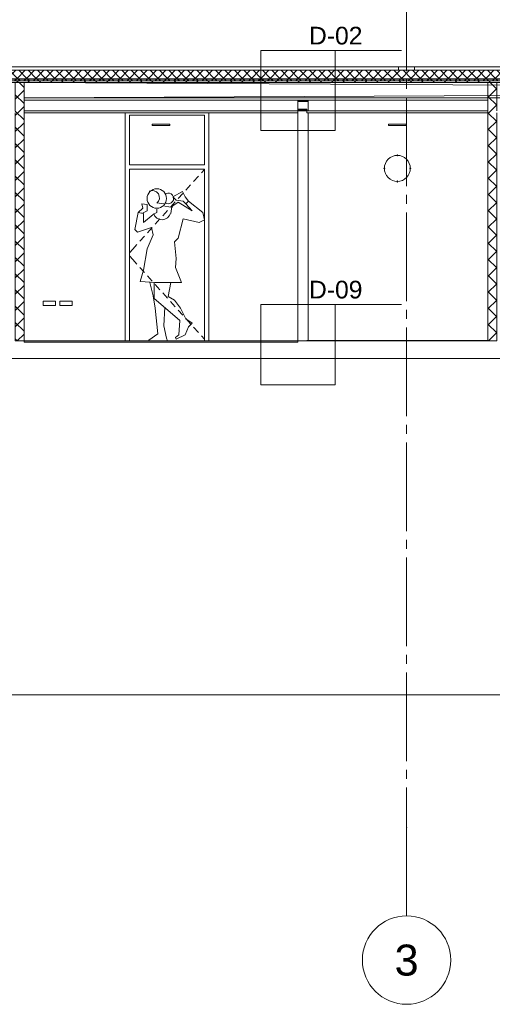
# Model space of a CAD drawing. Header units: millimetres. Extents: x -9479 to 359764, y -50700 to 13856.
# Tile 24 of 37: x 242715 to 248064, y -50700 to -39569. Entities that reach past the tile are written whole.
import ezdxf
from ezdxf.enums import TextEntityAlignment as Align

# ---------------------------------------------------------------- set-up
doc = ezdxf.new("R2010")
doc.units = ezdxf.units.MM
doc.header["$MEASUREMENT"] = 0
doc.linetypes.add('Streep-streepje', pattern=[1300, 1000, -100, 100, -100])
for name, color, linetype in [('22 NC Binnenwanden', 7, 'Continuous'), ('22 NC Binnenwanden Deuren', 7, 'Continuous'), ('22 NC Binnenwanden Doorsnede-arcering', 7, 'Continuous'), ('23 Vloeren', 7, 'Continuous'), ('23 Vloeren Doorsnede-arcering', 7, 'Continuous'), ('23 Vloeren Laagscheidingslijnen', 7, 'Continuous'), ('28 Draagconstructies', 7, 'Continuous'), ('2D tek aankleding', 7, 'Continuous'), ('45 Plafondafwerking 2D arcering', 7, 'Continuous'), ('47 Dakafwerking', 7, 'Continuous'), ('90_0 Terrein', 7, 'Continuous'), ('Markers - details', 7, 'Continuous'), ('New_21 Buitenwanden', 7, 'Continuous'), ('New_22 NC Binnenwanden Deuren', 7, 'Continuous'), ('New_22 NC Binnenwanden Doorsnede-arcering', 7, 'Continuous'), ('New_23 Vloeren', 7, 'Continuous'), ('New_23 Vloeren Doorsnede-arcering', 7, 'Continuous'), ('New_23 Vloeren Laagscheidingslijnen', 7, 'Continuous'), ('New_43 Vloerafwerking', 7, 'Continuous'), ('New_43 Vloerafwerking Doorsnede-arcering', 7, 'Continuous'), ('New_43 Vloerafwerking Laagscheidingslijnen', 7, 'Continuous'), ('New_45 Plafondafwerking', 7, 'Continuous'), ('New_45 Plafondafwerking Laagscheidingslijnen', 7, 'Continuous'), ('New_63 Verlichting', 7, 'Continuous'), ('New_72 Gebruikersruimten - vast', 7, 'Continuous'), ('Stramien', 7, 'Continuous')]:
    doc.layers.add(name, color=color, linetype=linetype)
doc.styles.add('GENERATED_STYLE_7', font='Arial.ttf')
pattern_1 = [(45, (234415.1, -43200), (-91.9239, 91.9239), []), (135, (234415.1, -43200), (91.9239, 91.9239), [])]
pattern_2 = [(45, (234415.105, -43200), (-53.03301, 53.03301), []), (135, (234415.105, -43200), (53.03301, 53.03301), [])]

# ---------------------------------------------------------------- blocks, each defined once
blk = doc.blocks.new('Section Element_298_3', base_point=(234415, -43200))
at = {"layer": '22 NC Binnenwanden Doorsnede-arcering', "linetype": 'Continuous', "lineweight": 0, "true_color": 0x000000}
h = blk.add_hatch(dxfattribs=at)
h.set_pattern_fill('Beton___ongewapend_0003', color=18, style=0, pattern_type=2)
h.set_pattern_definition(pattern_1)
h.paths.add_polyline_path([(248114, -40280), (248014, -40280), (248014, -43200), (248114, -43200)])
at = {"layer": '22 NC Binnenwanden', "color": 1, "linetype": 'Continuous', "lineweight": 0}
for p, q in [((248014, -40280), (248014, -40600)), ((248114, -40280), (248114, -40600)), ((248014, -40620), (248014, -43195)), ((248114, -40620), (248114, -43200))]:
    blk.add_line(p, q, dxfattribs=at)
blk = doc.blocks.new('Section Element_306_3', base_point=(234415, -43200))
at = {"layer": '23 Vloeren Doorsnede-arcering', "linetype": 'Continuous', "lineweight": 0, "true_color": 0x000000}
h = blk.add_hatch(dxfattribs=at)
h.set_pattern_fill('Isolatie_ruit_0003', color=18, style=0, pattern_type=2)
h.set_pattern_definition(pattern_2)
h.paths.add_polyline_path([(237494, -40261), (268264, -40261), (268264, -40241), (237494, -40241)])
h = blk.add_hatch(dxfattribs=at)
h.set_pattern_fill('Naaldhout__01__0003', color=18, style=0, pattern_type=2)
h.set_pattern_definition([(45, (234415.105, -43200), (-63.6396, 63.6396), [])])
h.paths.add_polyline_path([(237494, -40261), (237494, -40280), (268264, -40280), (268264, -40261)])
at = {"layer": '23 Vloeren', "color": 9, "linetype": 'Continuous', "lineweight": 0}
for p, q in [((245864, -40480), (242764, -40480)), ((248014, -40480), (245979, -40480))]:
    blk.add_line(p, q, dxfattribs=at)
at = {"layer": '23 Vloeren Laagscheidingslijnen', "color": 1, "linetype": 'Continuous', "lineweight": 0, "flags": 128}
for points in [[(276984, -40236), (268264, -40236), (237494, -40236)], [(276984, -40241), (268264, -40241), (237494, -40241)], [(276984, -40261), (268264, -40261), (237494, -40261)], [(276984, -40280), (273884, -40280), (273784, -40280), (268264, -40280), (268164, -40280), (265064, -40280), (264964, -40280), (262914, -40280), (262814, -40280), (260764, -40280), (260664, -40280), (257564, -40280), (257464, -40280), (255514, -40280), (255414, -40280), (253464, -40280), (253364, -40280), (250264, -40280), (250164, -40280), (248114, -40280), (248014, -40280), (242764, -40280), (242664, -40280), (237494, -40280)]]:
    blk.add_lwpolyline(points, dxfattribs=at)
blk = doc.blocks.new('Section Element_312_3', base_point=(234415, -43200))
at = {"layer": '23 Vloeren', "color": 2, "linetype": 'Continuous', "lineweight": 0}
blk.add_line((245964, -43200), (245864, -43200), dxfattribs=at)
at = {"layer": '23 Vloeren', "color": 2, "linetype": 'Continuous', "lineweight": 0, "flags": 128}
blk.add_lwpolyline([(276984, -43400), (268264, -43400), (237494, -43400)], dxfattribs=at)
at = {"layer": '23 Vloeren Laagscheidingslijnen', "color": 2, "linetype": 'Continuous', "lineweight": 0, "flags": 128}
for points in [[(245864, -43200), (242764, -43200), (242664, -43200)], [(248114, -43200), (248014, -43200), (245964, -43200)]]:
    blk.add_lwpolyline(points, dxfattribs=at)
blk = doc.blocks.new('Section Element_313_3', base_point=(234415, -43200))
at = {"layer": '90_0 Terrein', "color": 1, "linetype": 'Continuous', "lineweight": 0}
blk.add_line((241624, -47200), (271464, -47200), dxfattribs=at)
blk = doc.blocks.new('Section Element_343_3', base_point=(234415, -43200))
at = {"layer": 'New_45 Plafondafwerking', "color": 2, "linetype": 'Continuous', "lineweight": 0}
for p, q in [((245864, -40600), (242764, -40600)), ((245864, -40620), (242764, -40620)), ((245864, -40600), (245864, -40620)), ((245964, -40600), (245964, -40620)), ((248014, -40600), (245964, -40600)), ((248014, -40620), (245964, -40620))]:
    blk.add_line(p, q, dxfattribs=at)
at = {"layer": 'New_45 Plafondafwerking Laagscheidingslijnen', "color": 2, "linetype": 'Continuous', "lineweight": 0}
for p, q in [((242764, -40600), (242764, -40620)), ((248014, -40600), (248014, -40620))]:
    blk.add_line(p, q, dxfattribs=at)
blk = doc.blocks.new('Section Element_344_3', base_point=(234415, -43200))
at = {"layer": 'New_21 Buitenwanden', "color": 2, "linetype": 'Continuous', "lineweight": 0}
blk.add_line((234259, -40100), (254210, -40100), dxfattribs=at)
blk = doc.blocks.new('Section Element_346_3', base_point=(234415, -43200))
at = {"layer": 'New_43 Vloerafwerking Doorsnede-arcering', "linetype": 'Continuous', "lineweight": 0, "true_color": 0x000000}
blk.add_hatch(color=18, dxfattribs=at).paths.add_polyline_path([(245864, -43200), (242764, -43200), (242764, -43215), (245864, -43215)])
at = {"layer": 'New_43 Vloerafwerking', "color": 2, "linetype": 'Continuous', "lineweight": 0}
for p, q in [((242764, -43200), (242764, -43215)), ((245864, -43215), (242764, -43215)), ((245864, -43200), (245864, -43215))]:
    blk.add_line(p, q, dxfattribs=at)
blk = doc.blocks.new('Section Element_347_3', base_point=(234415, -43200))
at = {"layer": 'New_43 Vloerafwerking Doorsnede-arcering', "linetype": 'Continuous', "lineweight": 0, "true_color": 0x000000}
blk.add_hatch(color=18, dxfattribs=at).paths.add_polyline_path([(245964, -43195), (245964, -43200), (248014, -43200), (248014, -43195)])
at = {"layer": 'New_43 Vloerafwerking', "color": 2, "linetype": 'Continuous', "lineweight": 0}
for p, q in [((245964, -43195), (245964, -43200)), ((248014, -43195), (245964, -43195))]:
    blk.add_line(p, q, dxfattribs=at)
at = {"layer": 'New_43 Vloerafwerking Laagscheidingslijnen', "color": 2, "linetype": 'Continuous', "lineweight": 0}
blk.add_line((248014, -43195), (248014, -43200), dxfattribs=at)
blk = doc.blocks.new('Section Element_357_3', base_point=(234415, -43200))
at = {"layer": '22 NC Binnenwanden Deuren', "color": 1, "linetype": 'Continuous', "lineweight": 0}
for p, q in [((243907, -40620), (243907, -40650)), ((244857, -40650), (244857, -40620)), ((243907, -40650), (243907, -43200)), ((244807, -40650), (243957, -40650)), ((243957, -40650), (243957, -41210)), ((244807, -41210), (244807, -40650)), ((244857, -43200), (244857, -40650)), ((243957, -41210), (244807, -41210)), ((243957, -43200), (243957, -41260)), ((243957, -41260), (244807, -41260)), ((244807, -41262), (244771, -41302)), ((244807, -41260), (244807, -43200)), ((244737, -41339), (244683, -41399)), ((244650, -41436), (244596, -41495)), ((244476, -41629), (244422, -41688)), ((244563, -41532), (244509, -41592)), ((244388, -41725), (244335, -41785)), ((244301, -41822), (244248, -41881)), ((244214, -41918), (244161, -41978)), ((244127, -42015), (244073, -42074)), ((243994, -42162), (243957, -42203)), ((244040, -42111), (243994, -42162)), ((243994, -42281), (243957, -42240)), ((244040, -42332), (243994, -42281)), ((244127, -42428), (244073, -42369)), ((244214, -42525), (244161, -42465)), ((244301, -42621), (244248, -42562)), ((244388, -42718), (244335, -42658)), ((244476, -42814), (244422, -42755)), ((244563, -42911), (244509, -42851)), ((244650, -43007), (244596, -42948)), ((244737, -43104), (244683, -43044)), ((244807, -43181), (244771, -43141))]:
    blk.add_line(p, q, dxfattribs=at)
blk = doc.blocks.new('Section Element_374_3', base_point=(234415, -43200))
at = {"layer": '22 NC Binnenwanden Deuren', "color": 1, "linetype": 'Continuous', "lineweight": 0}
for p in [(245864, -41243), (245864, -43200)]:
    blk.add_line(p, (245864, -42221), dxfattribs=at)
blk = doc.blocks.new('Section Element_375_3', base_point=(234415, -43200))
at = {"layer": 'New_22 NC Binnenwanden Doorsnede-arcering', "linetype": 'Continuous', "lineweight": 0, "true_color": 0x3c4244}
blk.add_hatch(color=149, dxfattribs=at).paths.add_polyline_path([(245864, -40480), (245864, -40495), (245979, -40495), (245979, -40480)])
at = {"layer": 'New_22 NC Binnenwanden Deuren', "color": 2, "linetype": 'Continuous', "lineweight": 0}
for p, q in [((245864, -40480), (245864, -40495)), ((245979, -40480), (245864, -40480)), ((245979, -40495), (245864, -40495)), ((245979, -40480), (245979, -40495))]:
    blk.add_line(p, q, dxfattribs=at)
at = {"layer": 'New_22 NC Binnenwanden Deuren', "color": 1, "linetype": 'Continuous', "lineweight": 0}
for p, q in [((245864, -40495), (245864, -40600)), ((245979, -40495), (245979, -40600)), ((245864, -40620), (245864, -43200)), ((245979, -40620), (245979, -43195))]:
    blk.add_line(p, q, dxfattribs=at)
blk = doc.blocks.new('Section Element_378_3', base_point=(234415, -43200))
at = {"layer": 'New_63 Verlichting', "color": 1, "linetype": 'Continuous', "lineweight": 0}
for p, q in [((246867, -41168), (246854, -41194)), ((246885, -41146), (246867, -41168)), ((246908, -41128), (246885, -41146)), ((246933, -41114), (246908, -41128)), ((246961, -41106), (246933, -41114)), ((246986, -41103), (246961, -41106)), ((246986, -41096), (246986, -41097)), ((246993, -41096), (246986, -41096)), ((246986, -41097), (246986, -41100)), ((246986, -41100), (246986, -41104)), ((246986, -41104), (246986, -41109)), ((246993, -41109), (246986, -41109)), ((246993, -41096), (246993, -41097)), ((246993, -41097), (246993, -41100)), ((246993, -41100), (246993, -41104)), ((247018, -41106), (246993, -41103)), ((246993, -41104), (246993, -41109)), ((247046, -41114), (247018, -41106)), ((247071, -41128), (247046, -41114)), ((247093, -41146), (247071, -41128)), ((247112, -41168), (247093, -41146)), ((247125, -41194), (247112, -41168)), ((246836, -41246), (246837, -41246)), ((246836, -41246), (246836, -41253)), ((246836, -41253), (246837, -41253)), ((246837, -41246), (246840, -41246)), ((246837, -41253), (246840, -41253)), ((246840, -41246), (246844, -41246)), ((246840, -41253), (246844, -41253)), ((246845, -41221), (246843, -41246)), ((246843, -41253), (246845, -41279)), ((246844, -41246), (246849, -41246)), ((246844, -41253), (246849, -41253)), ((246854, -41194), (246845, -41221)), ((246845, -41279), (246854, -41306)), ((246849, -41246), (246849, -41253)), ((247134, -41221), (247125, -41194)), ((247125, -41306), (247134, -41279)), ((247135, -41246), (247130, -41246)), ((247130, -41253), (247130, -41246)), ((247135, -41253), (247130, -41253)), ((247136, -41246), (247134, -41221)), ((247134, -41279), (247136, -41253)), ((247139, -41246), (247135, -41246)), ((247139, -41253), (247135, -41253)), ((247142, -41246), (247139, -41246)), ((247142, -41253), (247139, -41253)), ((247143, -41246), (247142, -41246)), ((247143, -41253), (247142, -41253)), ((247143, -41253), (247143, -41246)), ((246854, -41306), (246867, -41332)), ((246867, -41332), (246885, -41354)), ((246885, -41354), (246908, -41372)), ((246908, -41372), (246933, -41386)), ((246933, -41386), (246961, -41394)), ((246961, -41394), (246986, -41397)), ((246986, -41396), (246986, -41391)), ((246986, -41391), (246993, -41391)), ((246986, -41400), (246986, -41396)), ((246986, -41403), (246986, -41400)), ((246986, -41404), (246986, -41403)), ((246986, -41404), (246993, -41404)), ((246993, -41396), (246993, -41391)), ((246993, -41397), (247018, -41394)), ((246993, -41400), (246993, -41396)), ((246993, -41403), (246993, -41400)), ((246993, -41404), (246993, -41403)), ((247018, -41394), (247046, -41386)), ((247046, -41386), (247071, -41372)), ((247071, -41372), (247093, -41354)), ((247093, -41354), (247112, -41332)), ((247112, -41332), (247125, -41306))]:
    blk.add_line(p, q, dxfattribs=at)
blk = doc.blocks.new('Section Element_387_3', base_point=(234415, -43200))
at = {"layer": '22 NC Binnenwanden Doorsnede-arcering', "linetype": 'Continuous', "lineweight": 0, "true_color": 0x000000}
h = blk.add_hatch(dxfattribs=at)
h.set_pattern_fill('Beton___ongewapend_0003', color=18, style=0, pattern_type=2)
h.set_pattern_definition(pattern_1)
h.paths.add_polyline_path([(242764, -43200), (242764, -40280), (242664, -40280), (242664, -43200)])
at = {"layer": '22 NC Binnenwanden', "color": 1, "linetype": 'Continuous', "lineweight": 0}
for p, q in [((242664, -40280), (242664, -40600)), ((242764, -40280), (242764, -40600)), ((242664, -40620), (242664, -43200)), ((242764, -40620), (242764, -43200))]:
    blk.add_line(p, q, dxfattribs=at)
blk = doc.blocks.new('Section Element_402_3', base_point=(234415, -43200))
at = {"layer": 'New_72 Gebruikersruimten - vast', "color": 2, "linetype": 'Continuous', "lineweight": 0}
for p, q in [((242979, -42750), (242979, -42800)), ((243119, -42750), (242979, -42750)), ((243119, -42800), (242979, -42800)), ((243119, -42750), (243119, -42800))]:
    blk.add_line(p, q, dxfattribs=at)
blk = doc.blocks.new('Section Element_403_3', base_point=(234415, -43200))
at = {"layer": 'New_72 Gebruikersruimten - vast', "color": 2, "linetype": 'Continuous', "lineweight": 0}
for p, q in [((243169, -42750), (243169, -42800)), ((243309, -42750), (243169, -42750)), ((243309, -42800), (243169, -42800)), ((243309, -42750), (243309, -42800))]:
    blk.add_line(p, q, dxfattribs=at)
blk = doc.blocks.new('Section Element_408_3', base_point=(234415, -43200))
at = {"layer": 'New_63 Verlichting', "color": 1, "linetype": 'Continuous', "lineweight": 0}
for p, q in [((246889, -40750), (246895, -40750)), ((246889, -40765), (246889, -40750)), ((246889, -40765), (246895, -40765)), ((246895, -40750), (246913, -40750)), ((246895, -40765), (246913, -40765)), ((246913, -40750), (246939, -40750)), ((246913, -40765), (246939, -40765)), ((246939, -40750), (246972, -40750)), ((246939, -40765), (246972, -40765)), ((246972, -40750), (247007, -40750)), ((246972, -40765), (247007, -40765)), ((247007, -40750), (247039, -40750)), ((247007, -40765), (247039, -40765)), ((247039, -40750), (247066, -40750)), ((247039, -40765), (247066, -40765)), ((247066, -40750), (247083, -40750)), ((247066, -40765), (247083, -40765)), ((247083, -40750), (247089, -40750)), ((247083, -40765), (247089, -40765)), ((247089, -40765), (247089, -40750))]:
    blk.add_line(p, q, dxfattribs=at)
blk = doc.blocks.new('Section Element_409_3', base_point=(234415, -43200))
at = {"layer": 'New_63 Verlichting', "color": 1, "linetype": 'Continuous', "lineweight": 0}
for p, q in [((244214, -40750), (244220, -40750)), ((244214, -40765), (244214, -40750)), ((244214, -40765), (244220, -40765)), ((244220, -40750), (244238, -40750)), ((244220, -40765), (244238, -40765)), ((244238, -40750), (244264, -40750)), ((244238, -40765), (244264, -40765)), ((244264, -40750), (244297, -40750)), ((244264, -40765), (244297, -40765)), ((244297, -40750), (244332, -40750)), ((244297, -40765), (244332, -40765)), ((244332, -40750), (244364, -40750)), ((244332, -40765), (244364, -40765)), ((244364, -40750), (244391, -40750)), ((244364, -40765), (244391, -40765)), ((244391, -40750), (244408, -40750)), ((244391, -40765), (244408, -40765)), ((244408, -40750), (244414, -40750)), ((244408, -40765), (244414, -40765)), ((244414, -40765), (244414, -40750))]:
    blk.add_line(p, q, dxfattribs=at)
blk = doc.blocks.new('Section Element_443_3', base_point=(234415, -43200))
at = {"layer": '28 Draagconstructies', "color": 1, "linetype": 'Continuous', "lineweight": 0}
for p, q in [((247004, -40139), (247004, -40100)), ((247184, -40139), (247184, -40100))]:
    blk.add_line(p, q, dxfattribs=at)
blk = doc.blocks.new('*X518', base_point=(234415, -43200))
at = {"layer": 'New_23 Vloeren Doorsnede-arcering', "linetype": 'Continuous', "lineweight": 0, "true_color": 0x000000}
for points in [[(242815, -40141), (242965, -40141), (242965, -40139), (242815, -40139)], [(243115, -40141), (243265, -40141), (243265, -40139), (243115, -40139)], [(243415, -40141), (243565, -40141), (243565, -40139), (243415, -40139)], [(243715, -40141), (243865, -40141), (243865, -40139), (243715, -40139)], [(244015, -40141), (244165, -40141), (244165, -40139), (244015, -40139)], [(244315, -40141), (244465, -40141), (244465, -40139), (244315, -40139)], [(244615, -40141), (244765, -40141), (244765, -40139), (244615, -40139)], [(244915, -40141), (245065, -40141), (245065, -40139), (244915, -40139)], [(245215, -40141), (245365, -40141), (245365, -40139), (245215, -40139)], [(245515, -40141), (245665, -40141), (245665, -40139), (245515, -40139)], [(245815, -40141), (245965, -40141), (245965, -40139), (245815, -40139)], [(246115, -40141), (246265, -40141), (246265, -40139), (246115, -40139)], [(246415, -40141), (246565, -40141), (246565, -40139), (246415, -40139)], [(246715, -40141), (246865, -40141), (246865, -40139), (246715, -40139)], [(247015, -40141), (247165, -40141), (247165, -40139), (247015, -40139)], [(247315, -40141), (247465, -40141), (247465, -40139), (247315, -40139)], [(247615, -40141), (247765, -40141), (247765, -40139), (247615, -40139)], [(247915, -40141), (248065, -40141), (248065, -40139), (247915, -40139)]]:
    blk.add_hatch(color=18, dxfattribs=at).paths.add_polyline_path(points)
blk = doc.blocks.new('Section Element_448_3', base_point=(234415, -43200))
at = {"layer": 'New_23 Vloeren Doorsnede-arcering', "linetype": 'Continuous', "lineweight": 0, "true_color": 0x000000}
h = blk.add_hatch(dxfattribs=at)
h.set_pattern_fill('Isolatie_ruit_0003', color=18, style=0, pattern_type=2)
h.set_pattern_definition(pattern_2)
h.paths.add_polyline_path([(237494, -40141), (237494, -40236), (268264, -40236), (268264, -40141)])
at = {"layer": 'New_23 Vloeren', "color": 1, "linetype": 'Continuous', "lineweight": 0, "flags": 128}
blk.add_lwpolyline([(276984, -40139), (268264, -40139), (237494, -40139)], dxfattribs=at)
at = {"layer": 'New_23 Vloeren Laagscheidingslijnen', "color": 1, "linetype": 'Continuous', "lineweight": 0, "flags": 128}
blk.add_lwpolyline([(276984, -40141), (268264, -40141), (237494, -40141)], dxfattribs=at)
at = {"layer": 'New_23 Vloeren', "lineweight": 0}
blk.add_blockref('*X518', (234415, -43200), dxfattribs=at)
blk = doc.blocks.new('Standard grid marker[26]_3', base_point=(247094, -32950))
at = {"layer": 'Stramien', "color": 9, "linetype": 'Streep-streepje', "lineweight": 0}
for p, q in [((247094, -33950), (247094, -48700)), ((247094, -48700), (247094, -49700))]:
    blk.add_line(p, q, dxfattribs=at)
at = {"layer": 'Stramien', "color": 2, "linetype": 'Continuous', "lineweight": 0, "flags": 128}
blk.add_lwpolyline([(247094, -50700, 1), (247094, -49700, 1)], format="xyb", close=True, dxfattribs=at)
at = {"layer": 'Stramien', "color": 9, "linetype": 'Streep-streepje', "lineweight": 0}
blk.add_point((247094, -48700), dxfattribs=at)
blk.add_point((247094, -48700), dxfattribs=at)
at = {"layer": 'Stramien', "color": 2, "lineweight": 0, "style": 'GENERATED_STYLE_7'}
for tag, p in [('AC_MarkerText_1_0', (247094, -32275)), ('AC_MarkerText_1_1', (247094, -50025))]:
    blk.add_attdef(tag, text='', height=350, rotation=360, dxfattribs=at).set_placement(p, align=Align.TOP_CENTER)
blk = doc.blocks.new('2D Open stootvoeg 27 KM[32]_3', base_point=(276812, -40453))
at = {"layer": '47 Dakafwerking', "color": 1, "linetype": 'Continuous', "lineweight": 0}
for p, q in [((276812, -40453), (242764, -40280)), ((276812, -40280), (242764, -40453))]:
    blk.add_line(p, q, dxfattribs=at)
at = {"layer": '47 Dakafwerking', "color": 1, "linetype": 'Continuous', "lineweight": 0, "flags": 128}
blk.add_lwpolyline([(276812, -40453), (242764, -40453), (242764, -40280), (276812, -40280)], close=True, dxfattribs=at)
blk = doc.blocks.new('2D Vrouw net wakker 27 KM[34]_3', base_point=(244387, -43200))
at = {"layer": '2D tek aankleding', "color": 1, "linetype": 'Continuous', "lineweight": 0}
for p, q in [((244557, -41510), (244447, -41570)), ((244587, -41570), (244557, -41510)), ((244437, -41680), (244507, -41630)), ((244447, -41570), (244487, -41610)), ((244487, -41610), (244567, -41620)), ((244507, -41630), (244667, -41730)), ((244567, -41620), (244597, -41650)), ((244627, -41620), (244587, -41570)), ((244597, -41650), (244627, -41620)), ((244627, -41620), (244787, -41750)), ((244107, -41700), (244057, -41750)), ((244157, -41660), (244097, -41650)), ((244097, -41650), (244107, -41700)), ((244097, -41760), (244157, -41730)), ((244157, -41730), (244157, -41660)), ((244267, -41640), (244347, -41650)), ((244267, -41710), (244267, -41750)), ((244357, -41680), (244447, -41690)), ((244427, -41760), (244437, -41680)), ((244667, -41730), (244597, -41650)), ((244017, -41940), (244057, -41750)), ((244057, -41750), (244117, -41760)), ((244117, -41760), (244117, -41860)), ((244117, -41860), (244227, -41770)), ((244267, -41750), (244227, -41770)), ((244567, -41820), (244507, -42040)), ((244747, -41860), (244567, -41820)), ((244807, -41830), (244747, -41860)), ((244787, -41750), (244807, -41830)), ((244047, -41970), (244017, -41940)), ((244207, -41920), (244047, -41970)), ((244227, -42000), (244207, -41920)), ((244157, -42160), (244227, -42000)), ((244507, -42040), (244467, -42080)), ((244117, -42400), (244157, -42160)), ((244467, -42080), (244487, -42270)), ((244487, -42270), (244477, -42370)), ((244077, -42530), (244117, -42400)), ((244477, -42370), (244547, -42540)), ((244247, -42540), (244077, -42530)), ((244187, -42540), (244227, -42690)), ((244237, -42720), (244237, -42540)), ((244387, -42540), (244247, -42540)), ((244547, -42540), (244387, -42540)), ((244427, -42540), (244397, -42700)), ((244227, -42690), (244247, -42830)), ((244367, -42830), (244237, -42720)), ((244397, -42700), (244467, -42740)), ((244467, -42740), (244537, -42830)), ((244247, -42830), (244277, -43120)), ((244347, -43030), (244357, -42820)), ((244527, -42970), (244367, -42830)), ((244537, -42830), (244597, -42950)), ((244597, -42950), (244667, -43000)), ((244377, -43170), (244347, -43030)), ((244517, -43130), (244527, -42970)), ((244627, -43040), (244587, -43130)), ((244667, -43000), (244627, -43040)), ((244277, -43120), (244177, -43190)), ((244387, -43200), (244377, -43170)), ((244477, -43160), (244517, -43130)), ((244487, -43180), (244477, -43160)), ((244587, -43130), (244487, -43180)), ((244177, -43190), (244177, -43200)), ((244177, -43200), (244387, -43200))]:
    blk.add_line(p, q, dxfattribs=at)
blk.add_circle((244267, -41590), 110, dxfattribs=at)
for centre, radius, start, end in [((244217, -41580), 80, 309, 116), ((244397, -41590), 60, 248, 116), ((244327, -41730), 100, 198, 343)]:
    blk.add_arc(centre, radius, start, end, dxfattribs=at)
blk = doc.blocks.new('Detail_8_3', base_point=(245864, -40370))
at = {"layer": 'Markers - details', "color": 2, "linetype": 'Continuous', "lineweight": 0}
for p, q in [((246286, -39917), (245443, -39917)), ((245443, -39917), (245443, -40823)), ((245536, -39917), (247036, -39917)), ((246286, -40823), (246286, -39917)), ((245443, -40823), (246286, -40823))]:
    blk.add_line(p, q, dxfattribs=at)
at = {"layer": 'Markers - details', "color": 2, "lineweight": 0, "insert": (245989, -39852), "char_height": 200, "attachment_point": 7, "style": 'GENERATED_STYLE_7'}
blk.add_mtext('\\A1;{\\pql;\\fArial|b0|i0|c0|p0;\\W1.000000;D-02}', dxfattribs=at)
blk = doc.blocks.new('Detail_9_3', base_point=(245864, -43242))
at = {"layer": 'Markers - details', "color": 2, "linetype": 'Continuous', "lineweight": 0}
for p, q in [((246286, -42788), (245443, -42788)), ((245443, -42788), (245443, -43695)), ((245536, -42788), (247036, -42788)), ((246286, -43695), (246286, -42788)), ((245443, -43695), (246286, -43695))]:
    blk.add_line(p, q, dxfattribs=at)
at = {"layer": 'Markers - details', "color": 2, "lineweight": 0, "insert": (245989, -42723), "char_height": 200, "attachment_point": 7, "style": 'GENERATED_STYLE_7'}
blk.add_mtext('\\A1;{\\pql;\\fArial|b0|i0|c0|p0;\\W1.000000;D-09}', dxfattribs=at)

msp = doc.modelspace()

# ---------------------------------------------------------------- hatches: boundary and pattern name
at = {"layer": '45 Plafondafwerking 2D arcering', "linetype": 'Continuous', "lineweight": 0, "true_color": 0x636f72}
msp.add_hatch(color=251, dxfattribs=at).paths.add_polyline_path([(245864, -40580), (245964, -40580), (245964, -40600), (245864, -40600)])

# ---------------------------------------------------------------- linework, layer by layer
at = {"layer": '45 Plafondafwerking 2D arcering', "color": 7, "linetype": 'Continuous', "lineweight": 0, "flags": 128}
msp.add_lwpolyline([(245864, -40580), (245964, -40580), (245964, -40600), (245864, -40600)], close=True, dxfattribs=at)

# ---------------------------------------------------------------- block references
at = {"layer": '22 NC Binnenwanden', "lineweight": 0}
for name in ['Section Element_387_3', 'Section Element_298_3']:
    msp.add_blockref(name, (234415, -43200), dxfattribs=at)
at = {"layer": '22 NC Binnenwanden Deuren', "lineweight": 0}
for name in ['Section Element_357_3', 'Section Element_374_3']:
    msp.add_blockref(name, (234415, -43200), dxfattribs=at)
at = {"layer": '23 Vloeren', "lineweight": 0}
for name in ['Section Element_306_3', 'Section Element_312_3']:
    msp.add_blockref(name, (234415, -43200), dxfattribs=at)
at = {"layer": '28 Draagconstructies', "lineweight": 0}
msp.add_blockref('Section Element_443_3', (234415, -43200), dxfattribs=at)
at = {"layer": '2D tek aankleding', "color": 7, "linetype": 'Continuous', "lineweight": 0}
msp.add_blockref('2D Vrouw net wakker 27 KM[34]_3', (244387, -43200), dxfattribs=at)
at = {"layer": '47 Dakafwerking', "color": 7, "linetype": 'Continuous', "lineweight": 0}
msp.add_blockref('2D Open stootvoeg 27 KM[32]_3', (276812, -40453), dxfattribs=at)
at = {"layer": '90_0 Terrein', "lineweight": 0}
msp.add_blockref('Section Element_313_3', (234415, -43200), dxfattribs=at)
at = {"layer": 'Markers - details', "color": 2, "linetype": 'Continuous', "lineweight": 0}
for name, p in [('Detail_8_3', (245864, -40370)), ('Detail_9_3', (245864, -43242))]:
    msp.add_blockref(name, p, dxfattribs=at)
at = {"layer": 'New_21 Buitenwanden', "lineweight": 0}
msp.add_blockref('Section Element_344_3', (234415, -43200), dxfattribs=at)
at = {"layer": 'New_22 NC Binnenwanden Deuren', "lineweight": 0}
msp.add_blockref('Section Element_375_3', (234415, -43200), dxfattribs=at)
at = {"layer": 'New_23 Vloeren', "lineweight": 0}
msp.add_blockref('Section Element_448_3', (234415, -43200), dxfattribs=at)
at = {"layer": 'New_43 Vloerafwerking', "lineweight": 0}
for name in ['Section Element_346_3', 'Section Element_347_3']:
    msp.add_blockref(name, (234415, -43200), dxfattribs=at)
at = {"layer": 'New_45 Plafondafwerking', "lineweight": 0}
msp.add_blockref('Section Element_343_3', (234415, -43200), dxfattribs=at)
at = {"layer": 'New_63 Verlichting', "lineweight": 0}
for name in ['Section Element_409_3', 'Section Element_408_3', 'Section Element_378_3']:
    msp.add_blockref(name, (234415, -43200), dxfattribs=at)
at = {"layer": 'New_72 Gebruikersruimten - vast', "lineweight": 0}
for name in ['Section Element_402_3', 'Section Element_403_3']:
    msp.add_blockref(name, (234415, -43200), dxfattribs=at)
at = {"layer": 'Stramien', "color": 1, "linetype": 'Continuous', "lineweight": 0}
ref = msp.add_blockref('Standard grid marker[26]_3', (247094, -32950), dxfattribs=at)
ref.add_attrib('AC_MarkerText_1_1', '3', dxfattribs={"color": 2, "lineweight": 0, "height": 350, "rotation": 360, "style": 'GENERATED_STYLE_7'}).set_placement((247094, -50025), align=Align.TOP_CENTER)

doc.saveas('drawing.dxf')
